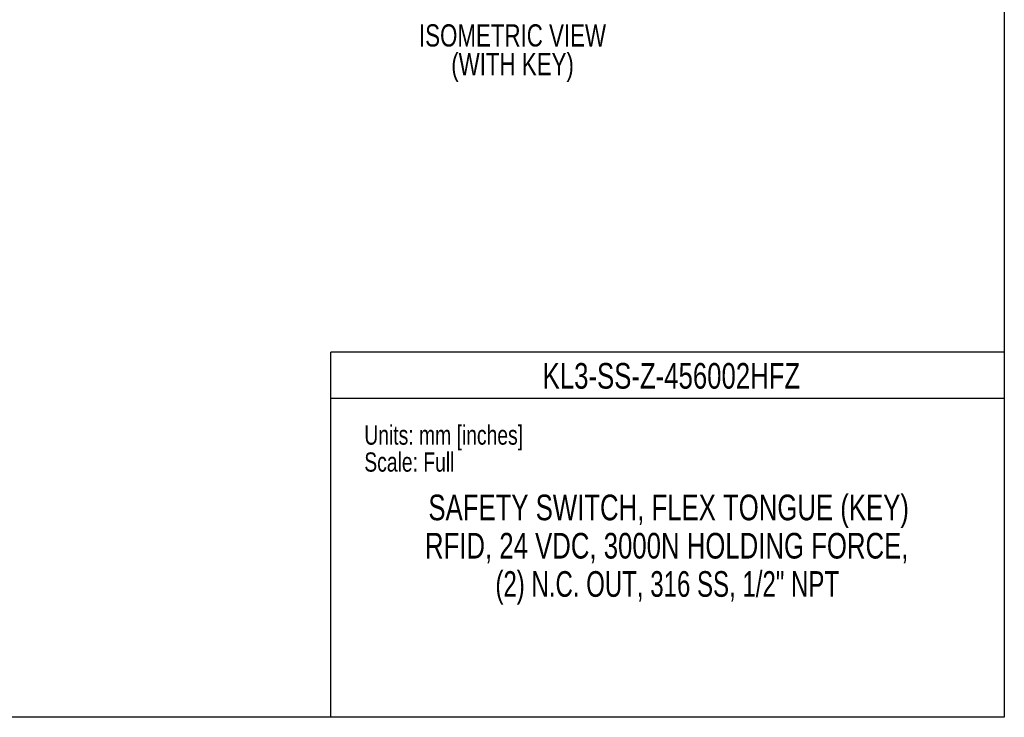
# Model space of a CAD drawing. Header units: millimetres. Extents: x 0 to 559, y 0 to 432.
# Tile 8 of 24: x 315 to 559, y 0 to 173. Entities that reach past the tile are written whole.
import ezdxf

# ---------------------------------------------------------------- set-up
doc = ezdxf.new("R2010")
doc.units = ezdxf.units.MM
doc.layers.add('TEXT', color=140, linetype='Continuous', lineweight=25)
doc.styles.add('SLDTEXTSTYLE0', font='TXT', dxfattribs={"width": 0.75})
doc.styles.add('SLDTEXTSTYLE1', font='TXT', dxfattribs={"width": 0.7})

# ---------------------------------------------------------------- blocks, each defined once
blk = doc.blocks.new('SW_NOTE_0')
at = {"layer": 'TEXT', "color": 0, "char_height": 5.5, "attachment_point": 2, "style": 'SLDTEXTSTYLE0'}
for s, insert in [('ISOMETRIC VIEW', (28.62, 7.09)), ('(WITH KEY)', (28.63, -0.02))]:
    blk.add_mtext(s, dxfattribs=dict(at, insert=insert))
blk = doc.blocks.new('SW_NOTE_0_2')
at = {"layer": 'TEXT', "color": 0, "char_height": 6.35, "attachment_point": 2}
for s, insert, style in [('SAFETY SWITCH, FLEX TONGUE (KEY)', (70.84, 8.19), 'SLDTEXTSTYLE0'), ('RFID, 24 VDC, 3000N HOLDING FORCE,', (70.35, -1.28), 'SLDTEXTSTYLE0'), ('(2) N.C. OUT, 316 SS, 1/2" NPT', (70.49, -10.75), 'SLDTEXTSTYLE1')]:
    blk.add_mtext(s, dxfattribs=dict(at, insert=insert, style=style))

msp = doc.modelspace()

# ---------------------------------------------------------------- linework, layer by layer
at = {"color": 7, "linetype": 'Continuous'}
for p, q in [((558.8, 431.8), (558.8, 0)), ((558.8, 0), (0, 0))]:
    msp.add_line(p, q, dxfattribs=at)
at = {"color": 140, "linetype": 'Continuous', "lineweight": 18}
msp.add_line((558.8, 0), (558.8, 90.42), dxfattribs=at)
at = {"color": 7, "linetype": 'Continuous', "lineweight": 18}
msp.add_line((558.8, 0), (318.87, 0), dxfattribs=at)
at = {"layer": 'TEXT'}
for p, q in [((558.8, 90.42), (392.18, 90.42)), ((392.18, 0), (392.18, 90.42)), ((392.18, 78.99), (558.8, 78.99)), ((558.8, 0), (392.18, 0))]:
    msp.add_line(p, q, dxfattribs=at)

# ---------------------------------------------------------------- block references
for name, p in [('SW_NOTE_0', (408.51, 164.45)), ('SW_NOTE_0_2', (404.92, 46.93))]:
    msp.add_blockref(name, p, dxfattribs=at)

# ---------------------------------------------------------------- texts
at = {"layer": 'TEXT', "style": 'SLDTEXTSTYLE0'}
for s, insert, char_height, attachment_point in [('KL3-SS-Z-456002HFZ', (476.44, 87.7), 6.35, 2), ('Units: mm [inches]', (400.46, 72.25), 4.7625, 1), ('Scale: Full', (400.46, 65.57), 4.7625, 1)]:
    msp.add_mtext(s, dxfattribs=dict(at, insert=insert, char_height=char_height, attachment_point=attachment_point))

doc.saveas('drawing.dxf')
